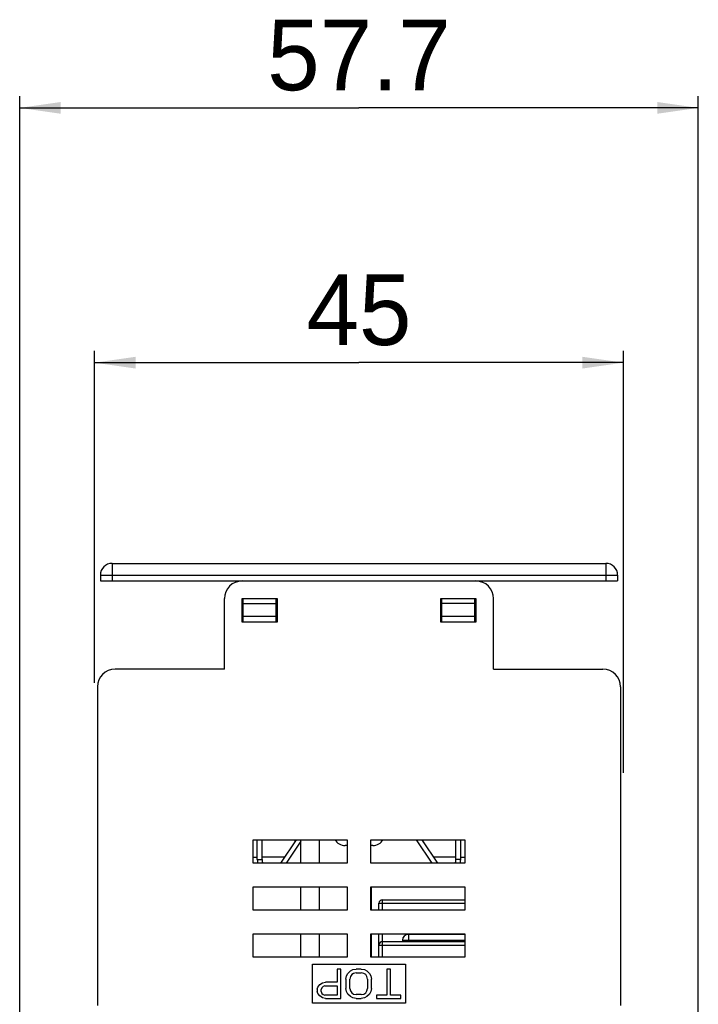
# Model space of a CAD drawing. Header units: millimetres. Extents: x 0 to 594, y 0 to 420.
# Tile 5 of 44: x 224 to 282, y 84 to 168. Entities that reach past the tile are written whole.
import ezdxf

# ---------------------------------------------------------------- set-up
doc = ezdxf.new("R2010")
doc.units = ezdxf.units.MM
doc.header["$LTSCALE"] = 32.67
doc.layers.get('0').update_dxf_attribs({"linetype": 'CONTINUOUS'})
doc.styles.add('TEXTSTYLE_5', font='trium.ttf')
doc.dimstyles.new('DIMSTYLE_3', dxfattribs={"dimtxt": 6, "dimasz": 3.5, "dimexe": 1, "dimexo": 0.5, "dimgap": 1.5, "dimtad": 1, "dimdec": 1, "dimdsep": 46, "dimtxsty": 'TEXTSTYLE_5', "dimblk": '_FILLED', "dimblk1": '_FILLED', "dimblk2": '_FILLED', "dimcen": 0.09, "dimadec": 4, "dimazin": 2, "dimtp": 0.15, "dimtm": 0.15, "dimtfac": 1, "dimtdec": 1, "dimtofl": 0, "dimtmove": 0, "dimatfit": 3, "dimldrblk": '_FILLED', "dimfxl": 1, "dimtolj": 1, "dimarcsym": 0})

# ---------------------------------------------------------------- blocks, each defined once
blk = doc.blocks.new('_FILLED')
at = {"color": 0, "linetype": 'BYBLOCK'}
blk.add_solid([(0, 0), (-1, 0.143), (-1, -0.143)], dxfattribs=at)
blk = doc.blocks.new('*D3')
at = {"color": 2, "linetype": 'CONTINUOUS'}
for p, q in [((230.421, 111.134), (230.421, 139.353)), ((275.417, 103.471), (275.417, 139.353)), ((230.421, 138.353), (252.919, 138.353)), ((275.417, 138.353), (252.919, 138.353))]:
    blk.add_line(p, q, dxfattribs=at)
at = {"color": 2, "linetype": 'CONTINUOUS', "xscale": 3.5, "yscale": 3.5, "zscale": 3.5, "rotation": 180}
blk.add_blockref('_FILLED', (230.421, 138.353), dxfattribs=at)
at = {"color": 2, "linetype": 'CONTINUOUS', "xscale": 3.5, "yscale": 3.5, "zscale": 3.5}
blk.add_blockref('_FILLED', (275.417, 138.353), dxfattribs=at)
at = {"color": 2, "linetype": 'CONTINUOUS', "insert": (252.919, 145.853), "char_height": 6, "width": 9.2, "attachment_point": 2, "line_spacing_factor": 0.9, "style": 'TEXTSTYLE_5'}
blk.add_mtext('45', dxfattribs=at)
blk = doc.blocks.new('*D7')
at = {"color": 2, "linetype": 'CONTINUOUS'}
for p, q in [((224.054, 63.686), (224.054, 161.021)), ((281.784, 63.686), (281.784, 161.021)), ((224.054, 160.021), (252.919, 160.021)), ((281.784, 160.021), (252.919, 160.021))]:
    blk.add_line(p, q, dxfattribs=at)
at = {"color": 2, "linetype": 'CONTINUOUS', "xscale": 3.5, "yscale": 3.5, "zscale": 3.5, "rotation": 180}
blk.add_blockref('_FILLED', (224.054, 160.021), dxfattribs=at)
at = {"color": 2, "linetype": 'CONTINUOUS', "xscale": 3.5, "yscale": 3.5, "zscale": 3.5}
blk.add_blockref('_FILLED', (281.784, 160.021), dxfattribs=at)
at = {"color": 2, "linetype": 'CONTINUOUS', "insert": (252.919, 167.521), "char_height": 6, "width": 16.26667, "attachment_point": 2, "line_spacing_factor": 0.9, "style": 'TEXTSTYLE_5'}
blk.add_mtext('57.7', dxfattribs=at)

msp = doc.modelspace()

# ---------------------------------------------------------------- linework, layer by layer
at = {"color": 9, "linetype": 'CONTINUOUS'}
for p, q in [((231.91905, 121.28628), (231.91905, 119.78628)), ((273.91905, 121.28628), (273.91905, 119.78628)), ((230.91905, 120.28628), (274.91905, 120.28628)), ((243.06905, 116.78628), (245.86905, 116.78628)), ((259.96905, 116.78628), (262.76905, 116.78628)), ((244.26905, 96.08628), (244.66905, 96.08628)), ((261.56905, 96.08628), (261.16905, 96.08628)), ((253.95905, 93.78628), (253.95905, 91.78628)), ((254.61905, 92.37276), (261.91905, 92.37276)), ((254.91905, 91.78628), (254.91905, 92.67276)), ((253.95905, 89.78628), (253.95905, 87.78628)), ((254.91905, 87.78628), (254.91905, 89.78628)), ((257.11905, 89.78628), (257.11905, 89.11676)), ((254.61905, 88.81676), (261.91905, 88.81676)), ((256.61905, 89.23476), (261.91905, 89.23476))]:
    msp.add_line(p, q, dxfattribs=at)
at = {"color": 7, "linetype": 'CONTINUOUS'}
for p, q in [((231.91905, 121.28628), (273.91905, 121.28628)), ((230.91905, 120.28628), (230.91905, 119.78628)), ((230.91905, 119.78628), (274.91905, 119.78628)), ((274.91905, 120.28628), (274.91905, 119.78628)), ((241.46905, 112.28628), (241.46905, 118.28628)), ((242.96905, 116.28628), (242.96905, 118.28628)), ((242.96905, 118.28628), (245.96905, 118.28628)), ((243.06905, 116.28593), (243.06905, 118.28628)), ((245.86905, 116.28593), (245.86905, 118.28628)), ((245.96905, 118.28628), (245.96905, 116.28628)), ((259.86905, 116.28628), (259.86905, 118.28628)), ((259.86905, 118.28628), (262.86905, 118.28628)), ((259.96905, 116.28593), (259.96905, 118.28628)), ((262.76905, 116.28593), (262.76905, 118.28628)), ((262.86905, 118.28628), (262.86905, 116.28628)), ((264.36905, 112.28628), (264.36905, 118.28628)), ((243.06905, 117.88154), (245.86905, 117.88154)), ((262.76905, 117.88154), (259.96905, 117.88154)), ((245.96905, 116.28628), (242.96905, 116.28628)), ((262.86905, 116.28628), (259.86905, 116.28628)), ((241.46905, 112.28628), (232.16905, 112.28628)), ((264.36905, 112.28628), (273.66905, 112.28628)), ((230.66905, 110.78628), (230.66905, 83.68308)), ((275.16905, 110.78628), (275.16905, 83.68308)), ((243.91905, 95.78628), (243.91905, 97.78628)), ((243.91905, 97.78628), (251.91905, 97.78628)), ((244.66905, 96.08628), (244.66905, 97.78628)), ((247.57272, 97.78628), (246.23113, 95.78628)), ((247.48075, 97.78628), (247.41958, 97.55798)), ((247.96905, 95.78628), (247.96905, 97.78628)), ((249.56905, 95.78628), (249.56905, 97.78628)), ((251.91905, 97.28628), (251.74023, 97.28628)), ((251.91905, 97.78628), (251.91905, 95.78628)), ((253.91905, 95.78628), (253.91905, 97.78628)), ((253.91905, 97.78628), (261.91905, 97.78628)), ((254.09788, 97.28628), (253.91905, 97.28628)), ((258.26539, 97.78628), (259.60697, 95.78628)), ((258.41853, 97.55798), (258.35736, 97.78628)), ((261.16905, 96.08628), (261.16905, 97.78628)), ((261.91905, 97.78628), (261.91905, 95.78628)), ((243.91905, 96.28628), (244.26905, 96.28628)), ((251.91905, 95.78628), (243.91905, 95.78628)), ((246.54169, 96.28628), (244.66905, 96.28628)), ((261.91905, 95.78628), (253.91905, 95.78628)), ((261.16905, 96.28628), (259.29641, 96.28628)), ((261.56905, 96.28628), (261.91905, 96.28628)), ((243.91905, 91.78628), (243.91905, 93.78628)), ((243.91905, 93.78628), (251.91905, 93.78628)), ((247.96905, 91.78628), (247.96905, 93.78628)), ((249.56905, 91.78628), (249.56905, 93.78628)), ((251.91905, 93.78628), (251.91905, 91.78628)), ((253.91905, 91.78628), (253.91905, 93.78628)), ((253.91905, 93.78628), (261.91905, 93.78628)), ((261.91905, 93.78628), (261.91905, 91.78628)), ((254.61905, 91.78628), (254.61905, 92.37276)), ((254.91905, 92.67276), (261.91905, 92.67276)), ((251.91905, 91.78628), (243.91905, 91.78628)), ((261.91905, 91.78628), (253.91905, 91.78628)), ((243.91905, 87.78628), (243.91905, 89.78628)), ((243.91905, 89.78628), (251.91905, 89.78628)), ((247.96905, 87.78628), (247.96905, 89.78628)), ((249.56905, 87.78628), (249.56905, 89.78628)), ((251.91905, 89.78628), (251.91905, 87.78628)), ((253.91905, 87.78628), (253.91905, 89.78628)), ((253.91905, 89.78628), (261.91905, 89.78628)), ((254.61905, 87.78628), (254.61905, 89.78628)), ((261.91905, 89.73476), (257.11905, 89.73476)), ((261.91905, 89.78628), (261.91905, 87.78628)), ((254.91905, 89.11676), (261.91905, 89.11676)), ((256.61905, 89.23476), (256.61905, 89.11676)), ((251.91905, 87.78628), (243.91905, 87.78628)), ((248.96905, 83.88628), (248.96905, 87.18628)), ((248.96905, 87.18628), (256.86905, 87.18628)), ((261.91905, 87.78628), (253.91905, 87.78628)), ((256.86905, 87.18628), (256.86905, 83.88628)), ((251.0492, 86.78628), (251.0492, 85.66926)), ((251.3744, 86.78628), (251.0492, 86.78628)), ((251.3744, 84.28628), (251.3744, 86.78628)), ((251.86218, 86.20117), (251.97058, 86.41394)), ((251.97058, 86.41394), (252.18737, 86.6267)), ((252.18737, 86.6267), (252.40417, 86.73309)), ((252.29577, 86.30755), (252.18737, 86.14798)), ((252.45837, 86.41394), (252.29577, 86.30755)), ((252.40417, 86.73309), (252.67516, 86.78628)), ((252.67516, 86.46713), (252.45837, 86.41394)), ((253.10875, 86.78628), (252.67516, 86.78628)), ((252.67516, 86.46713), (253.10875, 86.46713)), ((253.10875, 86.78628), (253.37974, 86.73309)), ((253.32554, 86.41394), (253.10875, 86.46713)), ((253.48814, 86.30755), (253.32554, 86.41394)), ((253.37974, 86.73309), (253.59653, 86.6267)), ((253.59653, 86.14798), (253.48814, 86.30755)), ((253.59653, 86.6267), (253.81333, 86.41394)), ((253.81333, 86.41394), (253.92172, 86.20117)), ((255.27669, 86.78628), (255.27669, 84.55223)), ((255.60188, 86.78628), (255.27669, 86.78628)), ((255.60188, 84.55223), (255.60188, 86.78628)), ((249.42325, 85.24372), (249.58585, 85.45649)), ((249.58585, 85.45649), (249.80264, 85.61606)), ((249.80264, 85.61606), (250.07363, 85.66926)), ((251.0492, 85.66926), (250.07363, 85.66926)), ((251.80798, 85.93521), (251.86218, 86.20117)), ((251.80798, 85.93521), (251.80798, 85.13734)), ((252.18737, 86.14798), (252.13317, 85.93521)), ((252.13317, 85.13734), (252.13317, 85.93521)), ((253.65073, 85.93521), (253.59653, 86.14798)), ((253.65073, 85.93521), (253.65073, 85.13734)), ((253.92172, 86.20117), (253.97592, 85.93521)), ((253.97592, 85.13734), (253.97592, 85.93521)), ((249.36905, 85.08415), (249.42325, 85.24372)), ((249.36905, 85.08415), (249.36905, 84.87138)), ((249.42325, 84.71181), (249.36905, 84.87138)), ((249.58585, 84.49904), (249.42325, 84.71181)), ((249.74844, 85.19053), (249.69424, 85.03096)), ((249.69424, 84.87138), (249.69424, 85.03096)), ((249.69424, 84.87138), (249.74844, 84.71181)), ((249.85684, 85.29691), (249.74844, 85.19053)), ((249.74844, 84.71181), (249.85684, 84.60543)), ((250.01943, 85.35011), (249.85684, 85.29691)), ((249.85684, 84.60543), (250.01943, 84.55223)), ((250.01943, 85.35011), (251.0492, 85.35011)), ((251.0492, 85.35011), (251.0492, 84.55223)), ((251.86218, 84.87138), (251.80798, 85.13734)), ((251.97058, 84.65862), (251.86218, 84.87138)), ((252.18737, 84.44585), (251.97058, 84.65862)), ((252.13317, 85.13734), (252.18737, 84.92457)), ((252.18737, 84.92457), (252.29577, 84.765)), ((252.29577, 84.765), (252.45837, 84.65862)), ((252.45837, 84.65862), (252.67516, 84.60543)), ((253.10875, 84.60543), (252.67516, 84.60543)), ((253.10875, 84.60543), (253.32554, 84.65862)), ((253.32554, 84.65862), (253.48814, 84.765)), ((253.48814, 84.765), (253.59653, 84.92457)), ((253.59653, 84.92457), (253.65073, 85.13734)), ((253.81333, 84.65862), (253.59653, 84.44585)), ((253.92172, 84.87138), (253.81333, 84.65862)), ((253.97592, 85.13734), (253.92172, 84.87138)), ((256.86905, 83.88628), (248.96905, 83.88628)), ((249.80264, 84.33947), (249.58585, 84.49904)), ((250.07363, 84.28628), (249.80264, 84.33947)), ((251.0492, 84.55223), (250.01943, 84.55223)), ((250.07363, 84.28628), (251.3744, 84.28628)), ((252.40417, 84.33947), (252.18737, 84.44585)), ((252.67516, 84.28628), (252.40417, 84.33947)), ((252.67516, 84.28628), (253.10875, 84.28628)), ((253.37974, 84.33947), (253.10875, 84.28628)), ((253.59653, 84.44585), (253.37974, 84.33947)), ((254.40951, 84.55223), (254.40951, 84.28628)), ((255.27669, 84.55223), (254.40951, 84.55223)), ((254.40951, 84.28628), (256.46905, 84.28628)), ((256.46905, 84.55223), (255.60188, 84.55223)), ((256.46905, 84.28628), (256.46905, 84.55223))]:
    msp.add_line(p, q, dxfattribs=at)
at = {"color": 3, "linetype": 'CONTINUOUS'}
for p, q in [((244.26905, 96.08628), (244.26905, 97.78628)), ((247.96905, 97.65908), (246.71279, 95.78628)), ((257.78373, 97.78628), (259.12532, 95.78628)), ((261.56905, 96.08628), (261.56905, 97.78628))]:
    msp.add_line(p, q, dxfattribs=at)
at = {"color": 7, "linetype": 'CONTINUOUS'}
for centre, radius, start, end in [((231.91905, 120.28628), 1, 90, 180), ((273.91905, 120.28628), 1, 0, 90), ((242.96905, 118.28628), 1.5, 90, 180), ((262.86905, 118.28628), 1.5, 0, 90), ((232.16905, 110.78628), 1.5, 90, 180), ((273.66905, 110.78628), 1.5, 0, 90), ((251.74023, 98.28628), 1, 210.0009076, 270), ((254.09788, 98.28628), 1, 270, 329.9990595), ((245.46905, 96.08628), 0.8, 180, 202.0439679), ((246.54169, 96.98628), 0.7, 270, 272.1474013), ((259.29641, 96.98628), 0.7, 267.8525987, 270), ((260.36905, 96.08628), 0.8, 337.9560321, 360), ((254.91905, 92.37276), 0.3, 90, 180), ((257.11905, 89.23476), 0.5, 90, 180), ((254.91905, 88.81676), 0.3, 90, 180)]:
    msp.add_arc(centre, radius, start, end, dxfattribs=at)
at = {"color": 3, "linetype": 'CONTINUOUS'}
for centre, start, end in [((245.46905, 96.08628), 180, 194.4819472), ((260.36905, 96.08628), 345.5180528, 360)]:
    msp.add_arc(centre, 1.2, start, end, dxfattribs=at)

# ---------------------------------------------------------------- dimensions: what is measured, and where the dimension line sits
at = {"color": 2, "linetype": 'CONTINUOUS'}
for base, p1, p2, picture, middle in [((281.78379, 160.02051), (224.05432, 63.18628), (281.78379, 63.18628), '*D7', (252.99142, 160.02051)), ((275.41743, 138.35285), (230.42067, 110.63432), (275.41743, 102.97112), '*D3', (252.89081, 138.35285))]:
    dim = msp.add_linear_dim(base=base, p1=p1, p2=p2, dimstyle='DIMSTYLE_3', dxfattribs=at)
    dim.commit()
    dim.dimension.update_dxf_attribs({"geometry": picture, "text_midpoint": middle, "dimtype": 160})

doc.saveas('drawing.dxf')
